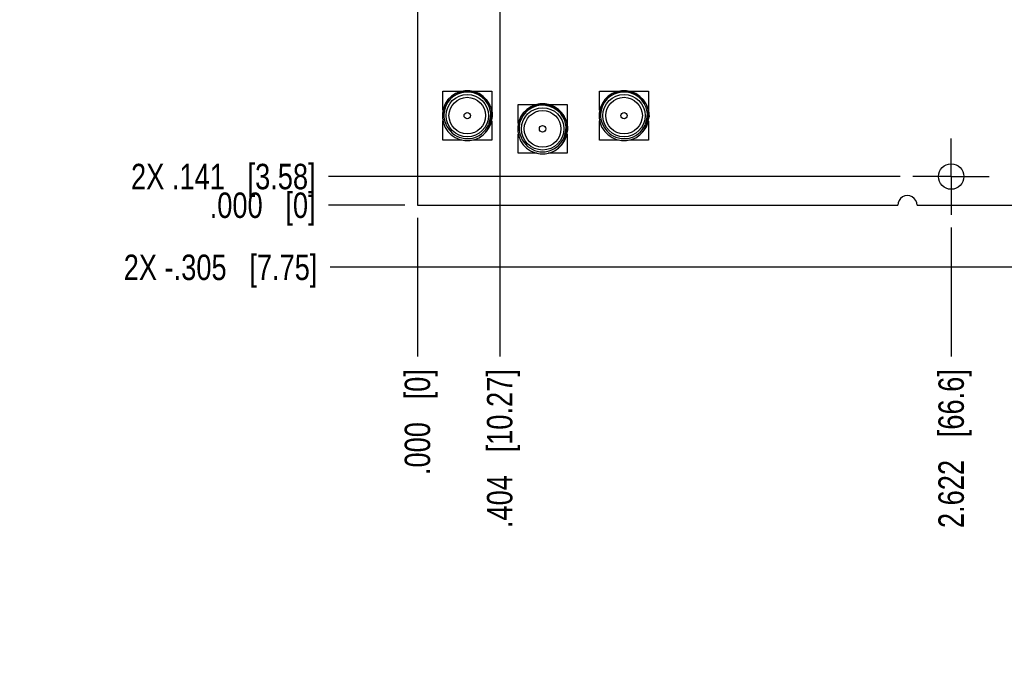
# Model space of a CAD drawing. Header units: inches. Extents: x 0 to 22, y 0 to 17.
# Tile 122 of 217: x 3.7 to 8.6, y 6.3 to 9.5. Entities that reach past the tile are written whole.
import ezdxf

# ---------------------------------------------------------------- set-up
doc = ezdxf.new("R2010")
doc.units = ezdxf.units.IN
doc.header["$LTSCALE"] = 1.21
doc.header["$MEASUREMENT"] = 0
doc.linetypes.add('CENTER', pattern=[0.6, 0.375, -0.075, 0.075, -0.075])
doc.layers.get('0').update_dxf_attribs({"linetype": 'CONTINUOUS'})
doc.layers.add('02___PRT_ALL_AXES', color=7, linetype='CONTINUOUS')
doc.layers.add('DIMENSIONS', color=7, linetype='CONTINUOUS')
doc.styles.get("Standard").update_dxf_attribs({"font": 'txt', "width": 0.8})
doc.dimstyles.new('DIMSTYLE_1', dxfattribs={"dimtxt": 0.125, "dimasz": 0.18, "dimexe": 0.18, "dimexo": 0.0625, "dimgap": 0.09, "dimtad": 0, "dimtih": 1, "dimtoh": 1, "dimdec": 3, "dimzin": 4, "dimdsep": 46, "dimtxsty": 'STANDARD', "dimblk": '_FILLED', "dimblk1": '_FILLED', "dimblk2": '_FILLED', "dimcen": 0.09, "dimadec": 0, "dimazin": 0, "dimtp": 0.001, "dimtm": 0.001, "dimtfac": 1, "dimtdec": 3, "dimtofl": 0, "dimtmove": 0, "dimatfit": 3, "dimldrblk": '_FILLED', "dimfxl": 1, "dimtolj": 1, "dimtzin": 4, "dimarcsym": 0})

# ---------------------------------------------------------------- blocks, each defined once
blk = doc.blocks.new('*D0')
at = {"layer": 'DIMENSIONS', "color": 2, "linetype": 'CONTINUOUS'}
blk.add_line((5.8379, 11.0865), (5.2463, 11.0865), dxfattribs=at)
at = {"layer": 'DIMENSIONS', "color": 2, "linetype": 'CONTINUOUS', "insert": (5.1838, 11.149), "char_height": 0.125, "width": 1.325, "attachment_point": 3, "line_spacing_factor": 0.9}
blk.add_mtext('2.539{\\Ftxt.shx;\\W1.000000;\\H0.125000; }[64.49]', dxfattribs=at)
blk = doc.blocks.new('_FILLED')
at = {"color": 0, "linetype": 'BYBLOCK'}
blk.add_solid([(0, 0), (-1, 0.174), (-1, -0.174)], dxfattribs=at)
blk = doc.blocks.new('*D1')
at = {"layer": 'DIMENSIONS', "color": 2, "linetype": 'CONTINUOUS'}
blk.add_line((5.6213, 8.5476), (5.2463, 8.5476), dxfattribs=at)
at = {"layer": 'DIMENSIONS', "color": 2, "linetype": 'CONTINUOUS', "insert": (5.1838, 8.6101), "char_height": 0.125, "width": 0.825, "attachment_point": 3, "line_spacing_factor": 0.9}
blk.add_mtext('.000{\\Ftxt.shx;\\W1.000000;\\H0.125000; }[0]', dxfattribs=at)
blk = doc.blocks.new('*D2')
at = {"layer": 'DIMENSIONS', "color": 2, "linetype": 'CONTINUOUS'}
blk.add_line((9.2869, 12.3055), (5.2463, 12.3055), dxfattribs=at)
at = {"layer": 'DIMENSIONS', "color": 2, "linetype": 'CONTINUOUS', "insert": (5.1838, 12.368), "char_height": 0.125, "width": 1.325, "attachment_point": 3, "line_spacing_factor": 0.9}
blk.add_mtext('3.758{\\Ftxt.shx;\\W1.000000;\\H0.125000; }[95.45]', dxfattribs=at)
blk = doc.blocks.new('*D3')
at = {"layer": 'DIMENSIONS', "color": 2, "linetype": 'CONTINUOUS'}
blk.add_line((5.6213, 15.1076), (5.2463, 15.1076), dxfattribs=at)
at = {"layer": 'DIMENSIONS', "color": 2, "linetype": 'CONTINUOUS', "insert": (5.1838, 15.1701), "char_height": 0.125, "width": 1.425, "attachment_point": 3, "line_spacing_factor": 0.9}
blk.add_mtext('6.560{\\Ftxt.shx;\\W1.000000;\\H0.125000; }[166.62]', dxfattribs=at)
blk = doc.blocks.new('*D4')
at = {"layer": 'DIMENSIONS', "color": 2, "linetype": 'CONTINUOUS'}
blk.add_line((8.6602, 8.2427), (5.255, 8.2427), dxfattribs=at)
at = {"layer": 'DIMENSIONS', "color": 2, "linetype": 'CONTINUOUS', "insert": (5.1925, 8.3052), "char_height": 0.125, "width": 1.525, "attachment_point": 3, "line_spacing_factor": 0.9}
blk.add_mtext('2X -.305{\\Ftxt.shx;\\W1.000000;\\H0.125000; }[7.75]', dxfattribs=at)
blk = doc.blocks.new('*D8')
at = {"layer": 'DIMENSIONS', "color": 2, "linetype": 'CONTINUOUS'}
blk.add_line((6.0879, 10.8365), (6.0879, 7.8052), dxfattribs=at)
at = {"layer": 'DIMENSIONS', "color": 2, "linetype": 'CONTINUOUS', "insert": (6.0254, 7.7427), "char_height": 0.125, "width": 1.225, "attachment_point": 3, "rotation": 90, "line_spacing_factor": 0.9}
blk.add_mtext('.404{\\Ftxt.shx;\\W1.000000;\\H0.125000; }[10.27]', dxfattribs=at)
blk = doc.blocks.new('*D9')
at = {"layer": 'DIMENSIONS', "color": 2, "linetype": 'CONTINUOUS'}
blk.add_line((5.6838, 8.4851), (5.6838, 7.8052), dxfattribs=at)
at = {"layer": 'DIMENSIONS', "color": 2, "linetype": 'CONTINUOUS', "insert": (5.6213, 7.7427), "char_height": 0.125, "width": 0.825, "attachment_point": 3, "rotation": 90, "line_spacing_factor": 0.9}
blk.add_mtext('.000{\\Ftxt.shx;\\W1.000000;\\H0.125000; }[0]', dxfattribs=at)
blk = doc.blocks.new('*D10')
at = {"layer": 'DIMENSIONS', "color": 2, "linetype": 'CONTINUOUS'}
blk.add_line((12.0384, 8.5485), (12.0384, 7.8052), dxfattribs=at)
at = {"layer": 'DIMENSIONS', "color": 2, "linetype": 'CONTINUOUS', "insert": (11.9759, 7.7427), "char_height": 0.125, "width": 1.425, "attachment_point": 3, "rotation": 90, "line_spacing_factor": 0.9}
blk.add_mtext('6.355{\\Ftxt.shx;\\W1.000000;\\H0.125000; }[161.41]', dxfattribs=at)
blk = doc.blocks.new('*D11')
at = {"layer": 'DIMENSIONS', "color": 2, "linetype": 'CONTINUOUS'}
blk.add_line((9.5369, 12.0555), (9.5369, 7.8052), dxfattribs=at)
at = {"layer": 'DIMENSIONS', "color": 2, "linetype": 'CONTINUOUS', "insert": (9.4744, 7.7427), "char_height": 0.125, "width": 1.325, "attachment_point": 3, "rotation": 90, "line_spacing_factor": 0.9}
blk.add_mtext('3.853{\\Ftxt.shx;\\W1.000000;\\H0.125000; }[97.87]', dxfattribs=at)
blk = doc.blocks.new('*D12')
at = {"layer": 'DIMENSIONS', "color": 2, "linetype": 'CONTINUOUS'}
blk.add_line((12.9888, 10.8365), (12.9888, 7.8052), dxfattribs=at)
at = {"layer": 'DIMENSIONS', "color": 2, "linetype": 'CONTINUOUS', "insert": (12.9263, 7.7427), "char_height": 0.125, "width": 1.425, "attachment_point": 3, "rotation": 90, "line_spacing_factor": 0.9}
blk.add_mtext('7.305{\\Ftxt.shx;\\W1.000000;\\H0.125000; }[185.55]', dxfattribs=at)
blk = doc.blocks.new('*D23')
at = {"layer": 'DIMENSIONS', "color": 2, "linetype": 'CONTINUOUS'}
blk.add_line((8.3058, 8.4385), (8.3058, 7.8052), dxfattribs=at)
at = {"layer": 'DIMENSIONS', "color": 2, "linetype": 'CONTINUOUS', "insert": (8.2433, 7.7427), "char_height": 0.125, "width": 1.225, "attachment_point": 3, "rotation": 90, "line_spacing_factor": 0.9}
blk.add_mtext('2.622{\\Ftxt.shx;\\W1.000000;\\H0.125000; }[66.6]', dxfattribs=at)
blk = doc.blocks.new('*D24')
at = {"layer": 'DIMENSIONS', "color": 2, "linetype": 'CONTINUOUS'}
blk.add_line((10.7708, 8.4385), (10.7708, 7.8052), dxfattribs=at)
at = {"layer": 'DIMENSIONS', "color": 2, "linetype": 'CONTINUOUS', "insert": (10.7083, 7.7427), "char_height": 0.125, "width": 1.425, "attachment_point": 3, "rotation": 90, "line_spacing_factor": 0.9}
blk.add_mtext('5.087{\\Ftxt.shx;\\W1.000000;\\H0.125000; }[129.21]', dxfattribs=at)
blk = doc.blocks.new('*D25')
at = {"layer": 'DIMENSIONS', "color": 2, "linetype": 'CONTINUOUS'}
blk.add_line((8.0558, 8.6885), (5.2463, 8.6885), dxfattribs=at)
at = {"layer": 'DIMENSIONS', "color": 2, "linetype": 'CONTINUOUS', "insert": (5.1838, 8.751), "char_height": 0.125, "width": 1.425, "attachment_point": 3, "line_spacing_factor": 0.9}
blk.add_mtext('2X .141{\\Ftxt.shx;\\W1.000000;\\H0.125000; }[3.58]', dxfattribs=at)

msp = doc.modelspace()

# ---------------------------------------------------------------- linework, layer by layer
at = {"color": 7, "linetype": 'CONTINUOUS'}
for p, q in [((5.8088, 9.0144), (5.8088, 9.1076)), ((5.8088, 9.1076), (5.9033, 9.1076)), ((5.955, 9.1076), (6.0488, 9.1076)), ((6.0488, 9.1076), (6.0488, 9.0131)), ((6.5788, 9.0144), (6.5788, 9.1076)), ((6.5788, 9.1076), (6.6733, 9.1076)), ((6.725, 9.1076), (6.8188, 9.1076)), ((6.8188, 9.1076), (6.8188, 9.0131)), ((6.1788, 8.9494), (6.1788, 9.0426)), ((6.1788, 9.0426), (6.2733, 9.0426)), ((6.325, 9.0426), (6.4188, 9.0426)), ((6.4188, 9.0426), (6.4188, 8.9481)), ((5.8088, 8.8676), (5.8088, 8.9618)), ((6.0488, 8.9611), (6.0488, 8.8676)), ((6.5788, 8.8676), (6.5788, 8.9618)), ((6.8188, 8.9611), (6.8188, 8.8676)), ((5.8229, 8.9481), (5.8229, 8.9483)), ((5.823, 8.9477), (5.8231, 8.9476)), ((6.5929, 8.9481), (6.5929, 8.9483)), ((6.593, 8.9477), (6.5931, 8.9476)), ((5.9021, 8.8676), (5.8088, 8.8676)), ((6.0488, 8.8676), (5.9558, 8.8676)), ((6.1788, 8.8026), (6.1788, 8.8968)), ((6.1929, 8.8831), (6.1929, 8.8833)), ((6.193, 8.8827), (6.1931, 8.8826)), ((6.4188, 8.8961), (6.4188, 8.8026)), ((6.6721, 8.8676), (6.5788, 8.8676)), ((6.8188, 8.8676), (6.7258, 8.8676)), ((6.2721, 8.8026), (6.1788, 8.8026)), ((6.4188, 8.8026), (6.3258, 8.8026))]:
    msp.add_line(p, q, dxfattribs=at)
for centre, radius, start, end in [((5.9288, 8.9876), 0.123, 354.3786, 354.3679), ((5.9288, 8.9876), 0.116, 9.6674, 177.0667), ((6.6988, 8.9876), 0.123, 354.3786, 354.3679), ((6.6988, 8.9876), 0.116, 9.6674, 177.0667), ((6.2988, 8.9226), 0.123, 354.3786, 354.3679), ((5.9295, 8.9947), 0.1143, 341.8427, 6.2355), ((6.2988, 8.9226), 0.116, 9.6674, 177.0667), ((6.6995, 8.9947), 0.1143, 341.8427, 6.2355), ((5.9273, 8.9946), 0.1143, 180.5015, 204.2339), ((5.9287, 8.9876), 0.1128, 199.7696, 200.3683), ((5.9287, 8.9877), 0.1131, 336.8849, 340.9799), ((5.9286, 8.9877), 0.1132, 340.9784, 341.6252), ((5.9286, 8.9877), 0.1132, 341.6252, 342.3782), ((5.9289, 8.9876), 0.1129, 342.2784, 345.3648), ((5.929, 8.9876), 0.1128, 342.3763, 345.3662), ((5.9288, 8.9854), 0.1228, 355.3913, 357.5066), ((6.6973, 8.9946), 0.1143, 180.5015, 204.2339), ((6.6987, 8.9876), 0.1128, 199.7696, 200.3683), ((6.6987, 8.9877), 0.1131, 336.8849, 340.9799), ((6.6986, 8.9877), 0.1132, 340.9784, 341.6252), ((6.6986, 8.9877), 0.1132, 341.6252, 342.3782), ((6.6989, 8.9876), 0.1129, 342.2784, 345.3648), ((6.699, 8.9876), 0.1128, 342.3763, 345.3662), ((6.6988, 8.9854), 0.1228, 355.3913, 357.5066), ((5.9285, 8.9875), 0.1127, 200.4817, 200.6721), ((5.9285, 8.9875), 0.1127, 200.6721, 201.0491), ((5.9255, 8.9939), 0.1125, 204.3428, 204.9488), ((5.9284, 8.9875), 0.1126, 201.0491, 201.367), ((5.9288, 8.9877), 0.113, 201.3681, 206.1234), ((5.9288, 8.9876), 0.113, 206.1215, 208.4148), ((5.9287, 8.9876), 0.1129, 208.4154, 208.788), ((5.9287, 8.9876), 0.1129, 208.788, 209.2651), ((5.9288, 8.9876), 0.113, 209.2652, 262.8202), ((5.9288, 8.9876), 0.113, 279.4164, 336.8808), ((6.2973, 8.9296), 0.1143, 180.5015, 204.2339), ((6.2995, 8.9297), 0.1143, 341.8427, 6.2355), ((6.2988, 8.9204), 0.1228, 355.3913, 357.5066), ((6.6985, 8.9875), 0.1127, 200.4817, 200.6721), ((6.6985, 8.9875), 0.1127, 200.6721, 201.0491), ((6.6955, 8.9939), 0.1125, 204.3428, 204.9488), ((6.6984, 8.9875), 0.1126, 201.0491, 201.367), ((6.6988, 8.9877), 0.113, 201.3681, 206.1234), ((6.6988, 8.9876), 0.113, 206.1215, 208.4148), ((6.6987, 8.9876), 0.1129, 208.4154, 208.788), ((6.6987, 8.9876), 0.1129, 208.788, 209.2651), ((6.6988, 8.9876), 0.113, 209.2652, 262.8202), ((6.6988, 8.9876), 0.113, 279.4164, 336.8808), ((5.9288, 8.9875), 0.1129, 262.8196, 264.7192), ((5.9288, 8.9877), 0.113, 264.7208, 267.6936), ((5.9288, 8.9878), 0.1132, 267.6926, 272.5198), ((5.9288, 8.9876), 0.113, 269.3727, 272.5649), ((5.9288, 8.9874), 0.1127, 272.5222, 273.1581), ((5.9288, 8.9873), 0.1127, 272.5656, 273.1674), ((5.9288, 8.9873), 0.1126, 273.1582, 273.367), ((5.9288, 8.9872), 0.1125, 273.1674, 273.367), ((5.9288, 8.9872), 0.1126, 273.367, 273.5608), ((5.9288, 8.9873), 0.1127, 273.5608, 274.0521), ((5.9288, 8.9877), 0.1131, 274.0536, 279.4162), ((6.2987, 8.9226), 0.1128, 199.7696, 200.3683), ((6.2985, 8.9225), 0.1127, 200.4817, 200.6721), ((6.2985, 8.9225), 0.1127, 200.6721, 201.0491), ((6.2955, 8.9289), 0.1125, 204.3428, 204.9488), ((6.2984, 8.9225), 0.1126, 201.0491, 201.367), ((6.2988, 8.9227), 0.113, 201.3681, 206.1234), ((6.2988, 8.9226), 0.113, 206.1215, 208.4148), ((6.2987, 8.9226), 0.1129, 208.4154, 208.788), ((6.2987, 8.9226), 0.1129, 208.788, 209.2651), ((6.2988, 8.9226), 0.113, 209.2652, 262.8202), ((6.2988, 8.9226), 0.113, 279.4164, 336.8808), ((6.2987, 8.9227), 0.1131, 336.8849, 340.9799), ((6.2986, 8.9227), 0.1132, 340.9784, 341.6252), ((6.2986, 8.9227), 0.1132, 341.6252, 342.3782), ((6.2989, 8.9226), 0.1129, 342.2784, 345.3648), ((6.299, 8.9226), 0.1128, 342.3763, 345.3662), ((6.6988, 8.9875), 0.1129, 262.8196, 264.7192), ((6.6988, 8.9877), 0.113, 264.7208, 267.6936), ((6.6988, 8.9878), 0.1132, 267.6926, 272.5198), ((6.6988, 8.9876), 0.113, 269.3727, 272.5649), ((6.6988, 8.9874), 0.1127, 272.5222, 273.1581), ((6.6988, 8.9873), 0.1127, 272.5656, 273.1674), ((6.6988, 8.9873), 0.1126, 273.1582, 273.367), ((6.6988, 8.9872), 0.1125, 273.1674, 273.367), ((6.6988, 8.9872), 0.1126, 273.367, 273.5608), ((6.6988, 8.9873), 0.1127, 273.5608, 274.0521), ((6.6988, 8.9877), 0.1131, 274.0536, 279.4162), ((6.2988, 8.9225), 0.1129, 262.8196, 264.7192), ((6.2988, 8.9227), 0.113, 264.7208, 267.6936), ((6.2988, 8.9228), 0.1132, 267.6926, 272.5198), ((6.2988, 8.9226), 0.113, 269.3727, 272.5649), ((6.2988, 8.9224), 0.1127, 272.5222, 273.1581), ((6.2988, 8.9223), 0.1127, 272.5656, 273.1674), ((6.2988, 8.9223), 0.1126, 273.1582, 273.367), ((6.2988, 8.9222), 0.1125, 273.1674, 273.367), ((6.2988, 8.9222), 0.1126, 273.367, 273.5608), ((6.2988, 8.9223), 0.1127, 273.5608, 274.0521), ((6.2988, 8.9227), 0.1131, 274.0536, 279.4162)]:
    msp.add_arc(centre, radius, start, end, dxfattribs=at)
for points, knots in [([(5.813, 8.9936), (5.8131, 8.9975), (5.8136, 9.0034), (5.8148, 9.0111), (5.8164, 9.0188), (5.8192, 9.0282), (5.8229, 9.0373), (5.8264, 9.0443), (5.8302, 9.0512), (5.8346, 9.0577), (5.8394, 9.0639), (5.8446, 9.0698), (5.8515, 9.0768), (5.8591, 9.083), (5.8656, 9.0875), (5.8722, 9.0916), (5.8809, 9.0962), (5.8919, 9.1006), (5.9032, 9.1039), (5.9128, 9.1057), (5.9206, 9.1066), (5.9284, 9.1071), (5.9383, 9.107), (5.948, 9.1059), (5.9557, 9.1045), (5.9634, 9.1027), (5.9727, 9.0997), (5.9836, 9.0951), (5.9939, 9.0894), (6.002, 9.0838), (6.0081, 9.079), (6.0125, 9.0751), (6.0168, 9.071), (6.0221, 9.0652), (6.0283, 9.0576), (6.0337, 9.0494), (6.0375, 9.0425), (6.0402, 9.0373), (6.0425, 9.0319), (6.0453, 9.0246), (6.0481, 9.0152), (6.0501, 9.0055), (6.051, 8.9977), (6.0516, 8.9899), (6.0517, 8.984), (6.0515, 8.9801)], [0, 0, 0, 0, 0.031239, 0.046873, 0.062504, 0.093748, 0.124993, 0.140622, 0.15625, 0.187496, 0.203124, 0.218752, 0.249998, 0.281245, 0.296873, 0.3125, 0.343747, 0.374993, 0.40624, 0.437486, 0.453114, 0.468742, 0.499988, 0.531235, 0.546863, 0.562491, 0.593738, 0.624984, 0.656231, 0.687478, 0.703106, 0.718734, 0.734362, 0.74999, 0.781236, 0.812483, 0.828111, 0.843739, 0.859367, 0.874996, 0.906242, 0.937487, 0.953116, 0.968748, 1, 1, 1, 1]), ([(6.583, 8.9936), (6.5831, 8.9975), (6.5836, 9.0034), (6.5848, 9.0111), (6.5864, 9.0188), (6.5892, 9.0282), (6.5929, 9.0373), (6.5964, 9.0443), (6.6002, 9.0512), (6.6046, 9.0577), (6.6094, 9.0639), (6.6146, 9.0698), (6.6215, 9.0768), (6.6291, 9.083), (6.6356, 9.0875), (6.6422, 9.0916), (6.6509, 9.0962), (6.6619, 9.1006), (6.6732, 9.1039), (6.6828, 9.1057), (6.6906, 9.1066), (6.6984, 9.1071), (6.7083, 9.107), (6.718, 9.1059), (6.7257, 9.1045), (6.7334, 9.1027), (6.7427, 9.0997), (6.7536, 9.0951), (6.7639, 9.0894), (6.772, 9.0838), (6.7781, 9.079), (6.7825, 9.0751), (6.7868, 9.071), (6.7921, 9.0652), (6.7983, 9.0576), (6.8037, 9.0494), (6.8075, 9.0425), (6.8102, 9.0373), (6.8125, 9.0319), (6.8153, 9.0246), (6.8181, 9.0152), (6.8201, 9.0055), (6.821, 8.9977), (6.8216, 8.9899), (6.8217, 8.984), (6.8215, 8.9801)], [0, 0, 0, 0, 0.031239, 0.046873, 0.062504, 0.093748, 0.124993, 0.140622, 0.15625, 0.187496, 0.203124, 0.218752, 0.249998, 0.281245, 0.296873, 0.3125, 0.343747, 0.374993, 0.40624, 0.437486, 0.453114, 0.468742, 0.499988, 0.531235, 0.546863, 0.562491, 0.593738, 0.624984, 0.656231, 0.687478, 0.703106, 0.718734, 0.734362, 0.74999, 0.781236, 0.812483, 0.828111, 0.843739, 0.859367, 0.874996, 0.906242, 0.937487, 0.953116, 0.968748, 1, 1, 1, 1]), ([(5.991, 8.8815), (5.996, 8.8848), (6.0057, 8.8921), (6.0183, 8.9051), (6.0289, 8.9199), (6.0371, 8.936), (6.0429, 8.9532), (6.0459, 8.9711), (6.0462, 8.9893), (6.0445, 9.0012), (6.0432, 9.0071)], [0, 0, 0, 0, 0.125011, 0.250021, 0.375026, 0.500028, 0.625026, 0.750021, 0.875012, 1, 1, 1, 1]), ([(6.183, 8.9286), (6.1831, 8.9325), (6.1836, 8.9384), (6.1848, 8.9461), (6.1864, 8.9538), (6.1892, 8.9632), (6.1929, 8.9723), (6.1964, 8.9793), (6.2002, 8.9862), (6.2046, 8.9927), (6.2094, 8.9989), (6.2146, 9.0048), (6.2215, 9.0118), (6.2291, 9.018), (6.2356, 9.0225), (6.2422, 9.0266), (6.2509, 9.0312), (6.2619, 9.0356), (6.2732, 9.0389), (6.2828, 9.0407), (6.2906, 9.0416), (6.2984, 9.0421), (6.3083, 9.042), (6.318, 9.0409), (6.3257, 9.0395), (6.3334, 9.0377), (6.3427, 9.0347), (6.3536, 9.0301), (6.3639, 9.0244), (6.372, 9.0188), (6.3781, 9.014), (6.3825, 9.0101), (6.3868, 9.006), (6.3921, 9.0002), (6.3983, 8.9926), (6.4037, 8.9844), (6.4075, 8.9775), (6.4102, 8.9723), (6.4125, 8.9669), (6.4153, 8.9596), (6.4181, 8.9502), (6.4201, 8.9405), (6.421, 8.9327), (6.4216, 8.9249), (6.4217, 8.919), (6.4215, 8.9151)], [0, 0, 0, 0, 0.031239, 0.046873, 0.062504, 0.093748, 0.124993, 0.140622, 0.15625, 0.187496, 0.203124, 0.218752, 0.249998, 0.281245, 0.296873, 0.3125, 0.343747, 0.374993, 0.40624, 0.437486, 0.453114, 0.468742, 0.499988, 0.531235, 0.546863, 0.562491, 0.593738, 0.624984, 0.656231, 0.687478, 0.703106, 0.718734, 0.734362, 0.74999, 0.781236, 0.812483, 0.828111, 0.843739, 0.859367, 0.874996, 0.906242, 0.937487, 0.953116, 0.968748, 1, 1, 1, 1]), ([(6.761, 8.8815), (6.766, 8.8848), (6.7757, 8.8921), (6.7883, 8.9051), (6.7989, 8.9199), (6.8071, 8.936), (6.8129, 8.9532), (6.8159, 8.9711), (6.8162, 8.9893), (6.8145, 9.0012), (6.8132, 9.0071)], [0, 0, 0, 0, 0.125011, 0.250021, 0.375026, 0.500028, 0.625026, 0.750021, 0.875012, 1, 1, 1, 1]), ([(6.361, 8.8165), (6.366, 8.8198), (6.3757, 8.8271), (6.3883, 8.8401), (6.3989, 8.8549), (6.4071, 8.871), (6.4129, 8.8882), (6.4159, 8.9061), (6.4162, 8.9243), (6.4145, 8.9362), (6.4132, 8.9421)], [0, 0, 0, 0, 0.125011, 0.250021, 0.375026, 0.500028, 0.625026, 0.750021, 0.875012, 1, 1, 1, 1])]:
    msp.add_open_spline(points, degree=3, knots=knots, dxfattribs=at)
at = {"layer": '02___PRT_ALL_AXES', "color": 7, "linetype": 'CONTINUOUS'}
for p, q in [((5.6838, 15.1076), (5.6838, 8.5476)), ((5.6838, 8.5476), (8.0443, 8.5476)), ((8.1383, 8.5476), (8.6979, 8.5476))]:
    msp.add_line(p, q, dxfattribs=at)
at = {"layer": '02___PRT_ALL_AXES', "color": 7, "linetype": 'CENTER'}
for q in [(8.3058, 8.876), (8.1183, 8.6885), (8.4933, 8.6885), (8.3058, 8.501)]:
    msp.add_line((8.3058, 8.6885), q, dxfattribs=at)
at = {"layer": '02___PRT_ALL_AXES', "color": 7, "linetype": 'CONTINUOUS'}
for centre, radius in [((5.9288, 8.9876), 0.104), ((5.9288, 8.9876), 0.09), ((6.6988, 8.9876), 0.104), ((6.6988, 8.9876), 0.09), ((5.9288, 8.9876), 0.0158), ((6.2988, 8.9226), 0.104), ((6.2988, 8.9226), 0.09), ((6.6988, 8.9876), 0.0158), ((6.2988, 8.9226), 0.0158), ((8.3058, 8.6885), 0.0625)]:
    msp.add_circle(centre, radius, dxfattribs=at)
msp.add_arc((8.0913, 8.5485), 0.047, 358.9746, 181.0254, dxfattribs=at)

# ---------------------------------------------------------------- dimensions: what is measured, and where the dimension line sits
at = {"layer": 'DIMENSIONS', "color": 2, "linetype": 'CONTINUOUS'}
for feature_location, offset, dtype, origin, picture, middle in [((5.6213, 15.1076), (-0.375, 0), 0, (5.6838, 8.5476), '*D3', (4.1713, 15.1076)), ((9.2869, 12.3055), (-4.0406, 0), 0, (9.3494, 8.5476), '*D2', (4.2213, 12.3055)), ((9.5369, 12.0555), (0, -4.2503), 1, (5.6838, 12.118), '*D11', (9.6714, 6.812)), ((5.8379, 11.0865), (-0.5916, 0), 0, (5.6838, 8.5476), '*D0', (4.2213, 11.0865)), ((12.9888, 10.8365), (0, -3.0313), 1, (5.6838, 10.899), '*D12', (13.1456, 6.762)), ((6.0879, 10.8365), (0, -3.0313), 1, (5.6838, 8.5476), '*D8', (6.2224, 6.9067)), ((5.6212993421, 8.5476488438), (-0.375, 0), 0, (5.6837993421, 8.5476488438), '*D1', (4.5212993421, 8.5476488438)), ((12.0384, 8.5485), (0, -0.7433), 1, (5.6838, 8.611), '*D10', (12.1953, 6.762)), ((5.6837993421, 8.4851488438), (0, -0.6799687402), 1, (5.6837993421, 8.5476488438), '*D9', (5.7958177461, 7.1066809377)), ((8.3058, 8.4385), (0, -0.6333), 1, (5.6838, 8.501), '*D23', (8.4402, 6.862)), ((10.7708, 8.4385), (0, -0.6333), 1, (5.6838, 8.501), '*D24', (10.9276, 6.762))]:
    dim = msp.add_ordinate_dim(feature_location=feature_location, offset=offset, dtype=dtype, origin=origin, dimstyle='DIMSTYLE_1', dxfattribs=at)
    dim.commit()
    dim.dimension.update_dxf_attribs({"geometry": picture, "text_midpoint": middle})
for feature_location, offset, origin, text, picture, middle in [((8.0558, 8.6885), (-2.8095, 0), (8.1183, 8.5476), '2X <>', '*D25', (4.2713, 8.6885)), ((8.6602, 8.2427), (-3.4052, 0), (8.7227, 8.5476), '2X -<>', '*D4', (4.18, 8.2427))]:
    dim = msp.add_ordinate_dim(feature_location=feature_location, offset=offset, dtype=0, origin=origin, text=text, dimstyle='DIMSTYLE_1', dxfattribs=at)
    dim.commit()
    dim.dimension.update_dxf_attribs({"geometry": picture, "text_midpoint": middle})

doc.saveas('drawing.dxf')
